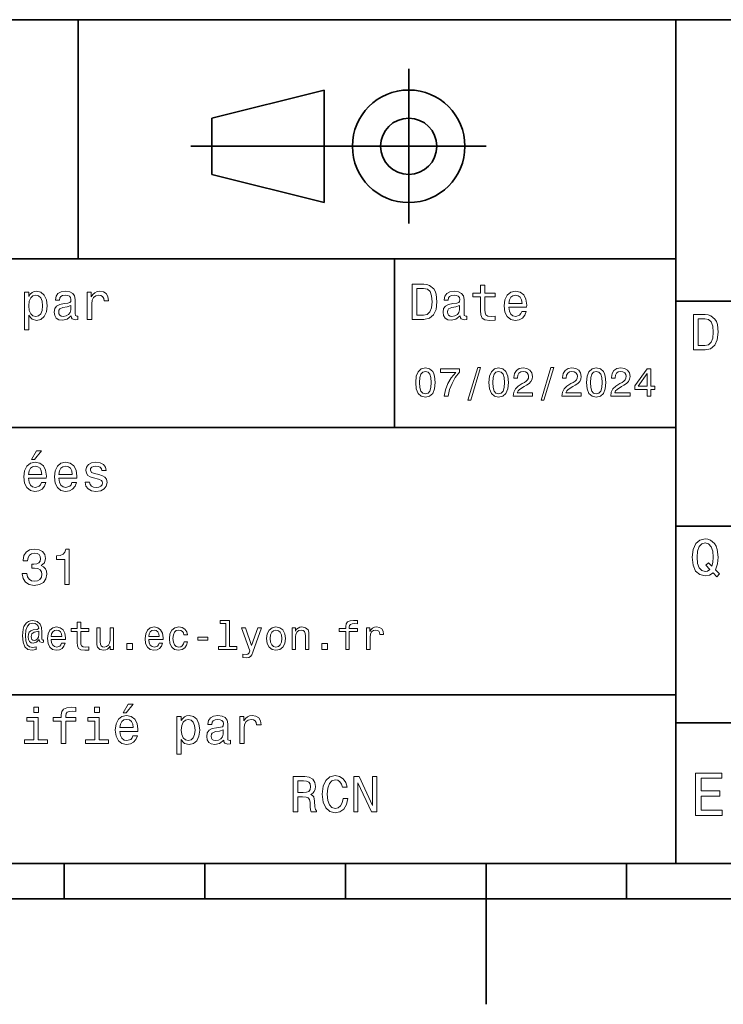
# Model space of a CAD drawing. Extents: x 0 to 297, y 0 to 210.
# Tile 3 of 7: x 115 to 165, y 0 to 70. Entities that reach past the tile are written whole.
import ezdxf

# ---------------------------------------------------------------- set-up
doc = ezdxf.new("R2010")
doc.units = 0

msp = doc.modelspace()

# ---------------------------------------------------------------- linework, layer by layer
at = {"color": 7, "lineweight": 35}
for p, q in [((97, 70), (287, 70)), ((162, 10), (162, 70)), ((127.5, 61), (148.5, 61)), ((97, 53), (162, 53)), ((162, 50), (287, 50)), ((97, 41), (162, 41)), ((162, 34), (287, 34)), ((97, 22), (162, 22)), ((162, 20), (287, 20)), ((10, 10), (287, 10)), ((97, 10), (287, 10)), ((98.5, 7.5), (198.5, 7.5))]:
    msp.add_line(p, q, dxfattribs=at)
at = {"color": 7, "lineweight": 35, "ltscale": 0.425}
msp.add_line((119.5, 53), (119.5, 70), dxfattribs=at)
at = {"color": 7, "lineweight": 35, "ltscale": 0.275}
msp.add_line((143, 55.5), (143, 66.5), dxfattribs=at)
at = {"color": 7, "lineweight": 35, "ltscale": 0.206155}
for p, q in [((129, 63), (137, 65)), ((137, 57), (129, 59))]:
    msp.add_line(p, q, dxfattribs=at)
at = {"color": 7, "lineweight": 35, "ltscale": 0.2}
msp.add_line((137, 65), (137, 57), dxfattribs=at)
at = {"color": 7, "lineweight": 35, "ltscale": 0.1}
msp.add_line((129, 59), (129, 63), dxfattribs=at)
at = {"color": 7, "lineweight": 35, "ltscale": 0.3}
msp.add_line((142, 41), (142, 53), dxfattribs=at)
at = {"color": 7, "lineweight": 35, "ltscale": 0.0625}
for p, q in [((118.5, 10), (118.5, 7.5)), ((128.5, 10), (128.5, 7.5)), ((138.5, 10), (138.5, 7.5)), ((158.5, 10), (158.5, 7.5))]:
    msp.add_line(p, q, dxfattribs=at)
at = {"color": 7, "lineweight": 35, "ltscale": 0.25}
msp.add_line((148.5, 10), (148.5, 0), dxfattribs=at)
at = {"color": 7, "lineweight": 13}
for points in [[(144.080688, 51.190563), (143.248566, 51.190563), (143.248566, 48.690563), (144.080688, 48.690563), (144.473343, 48.769814), (144.765137, 49.011169), (144.945251, 49.40382), (145.010086, 49.940563), (144.952454, 50.488113), (144.880402, 50.70425), (144.779541, 50.877163), (144.487747, 51.111313), (144.296829, 51.168949)], [(148.100861, 50.289986), (148.100861, 49.320965), (148.122482, 49.007565), (148.223343, 48.791428), (148.425079, 48.665348), (148.767288, 48.62212), (149.141937, 48.640129), (149.141937, 48.913906), (148.868149, 48.892292), (148.619598, 48.921112), (148.486313, 49.011169), (148.42868, 49.162464), (148.417862, 49.375), (148.417862, 50.289986), (149.141937, 50.289986), (149.141937, 50.560158), (148.417862, 50.560158), (148.417862, 51.125721), (148.100861, 51.125721), (148.100861, 50.560158), (147.553314, 50.560158), (147.553314, 50.289986)], [(115.986313, 50.326012), (115.986313, 50.625), (115.669312, 50.625), (115.669312, 47.941284), (115.986313, 47.941284), (115.986313, 48.98595), (116.097984, 48.816643), (116.22406, 48.704971), (116.541069, 48.62212), (116.843658, 48.690563), (117.081413, 48.895893), (117.236313, 49.2201), (117.293945, 49.659584), (117.236313, 50.095463), (117.081413, 50.41967), (116.843658, 50.621399), (116.541069, 50.693443), (116.368156, 50.671829), (116.220459, 50.603386), (116.094383, 50.488113)], [(116.48703, 48.9067), (116.274498, 48.953533), (116.119598, 49.097622), (116.022339, 49.331772), (115.989914, 49.659584), (116.022339, 49.983791), (116.119598, 50.217941), (116.274498, 50.358429), (116.48703, 50.408863), (116.681557, 50.358429), (116.836456, 50.21434), (116.933716, 49.98019), (116.969742, 49.659584), (116.933716, 49.335377), (116.836456, 49.097622), (116.681557, 48.953533)], [(119.005043, 48.942726), (119.005043, 48.931919), (119.023056, 48.809441), (119.077087, 48.722984), (119.304031, 48.654541), (119.480545, 48.683357), (119.480545, 48.928314), (119.4049, 48.917507), (119.304031, 48.96434), (119.286026, 49.108429), (119.286026, 50.109871), (119.242798, 50.365635), (119.116714, 50.54575), (118.896973, 50.65382), (118.587173, 50.693443), (118.284584, 50.650219), (118.061241, 50.52774), (117.920746, 50.336815), (117.873917, 50.084656), (117.873917, 50.063042), (118.158501, 50.063042), (118.183716, 50.21434), (118.26297, 50.322407), (118.392654, 50.387249), (118.57637, 50.412464), (118.752884, 50.394455), (118.878967, 50.34042), (118.954613, 50.246758), (118.979828, 50.117077), (118.965416, 49.965778), (118.907784, 49.890129), (118.763687, 49.854107), (118.493515, 49.825291), (118.183716, 49.760448), (117.963974, 49.645176), (117.834297, 49.465057), (117.79467, 49.19849), (117.830688, 48.960735), (117.942368, 48.784222), (118.122482, 48.67255), (118.37104, 48.632927), (118.706055, 48.708576)], [(120.143372, 48.690563), (120.460373, 48.690563), (120.460373, 49.796471), (120.492798, 50.063042), (120.590057, 50.253963), (120.748558, 50.369236), (120.961098, 50.408863), (121.119598, 50.383648), (121.238472, 50.3116), (121.310516, 50.189121), (121.335739, 50.023415), (121.656342, 50.023415), (121.613113, 50.315205), (121.49424, 50.524136), (121.296112, 50.650219), (121.02594, 50.693443), (120.842224, 50.664627), (120.683716, 50.592579), (120.543228, 50.4701), (120.431557, 50.304398), (120.431557, 50.625), (120.143372, 50.625)], [(144.055481, 50.891571), (144.329254, 50.837536), (144.516571, 50.671829), (144.628235, 50.376442), (144.664261, 49.940563), (144.624634, 49.519093), (144.51297, 49.223705), (144.322052, 49.047192), (144.055481, 48.989555), (143.583572, 48.989555), (143.583572, 50.891571)], [(146.656342, 48.942726), (146.656342, 48.931919), (146.674347, 48.809441), (146.728394, 48.722984), (146.955338, 48.654541), (147.131851, 48.683357), (147.131851, 48.928314), (147.056198, 48.917507), (146.955338, 48.96434), (146.937317, 49.108429), (146.937317, 50.109871), (146.894089, 50.365635), (146.768005, 50.54575), (146.548264, 50.65382), (146.23848, 50.693443), (145.935883, 50.650219), (145.71254, 50.52774), (145.572052, 50.336815), (145.525223, 50.084656), (145.525223, 50.063042), (145.809799, 50.063042), (145.835022, 50.21434), (145.914261, 50.322407), (146.043945, 50.387249), (146.227661, 50.412464), (146.404175, 50.394455), (146.530258, 50.34042), (146.605911, 50.246758), (146.631119, 50.117077), (146.616714, 49.965778), (146.559082, 49.890129), (146.414978, 49.854107), (146.144806, 49.825291), (145.835022, 49.760448), (145.61528, 49.645176), (145.485596, 49.465057), (145.445969, 49.19849), (145.481995, 48.960735), (145.593658, 48.784222), (145.773773, 48.67255), (146.022339, 48.632927), (146.357346, 48.708576)], [(150.121765, 49.565922), (151.389771, 49.565922), (151.393372, 49.713619), (151.335739, 50.127884), (151.177231, 50.437683), (150.925079, 50.625), (150.590057, 50.693443), (150.262253, 50.621399), (150.010086, 50.41967), (149.847977, 50.091862), (149.790344, 49.659584), (149.844376, 49.216499), (150.006485, 48.892292), (150.255051, 48.690563), (150.579254, 48.62212), (150.860229, 48.668949), (151.090775, 48.791428), (151.260086, 48.98595), (151.357346, 49.245319), (151.043945, 49.245319), (150.979111, 49.101227), (150.885452, 48.993156), (150.618881, 48.9067), (150.413544, 48.946327), (150.258652, 49.072407), (150.157776, 49.27774), (150.121765, 49.555115)], [(150.121765, 49.832493), (150.161377, 50.081055), (150.258652, 50.264771), (150.406342, 50.376442), (150.600861, 50.416069), (150.791794, 50.376442), (150.939484, 50.264771), (151.029541, 50.081055), (151.061966, 49.832493)], [(118.969025, 49.367798), (118.925797, 49.180477), (118.810516, 49.036385), (118.637611, 48.942726), (118.425072, 48.910305), (118.288185, 48.928314), (118.190926, 48.98595), (118.129684, 49.086815), (118.111671, 49.227306), (118.126083, 49.353386), (118.183716, 49.443443), (118.414268, 49.544312), (118.706055, 49.587536), (118.969025, 49.673992)], [(146.620316, 49.367798), (146.577087, 49.180477), (146.461823, 49.036385), (146.28891, 48.942726), (146.07637, 48.910305), (145.939484, 48.928314), (145.842224, 48.98595), (145.780975, 49.086815), (145.76297, 49.227306), (145.777374, 49.353386), (145.835022, 49.443443), (146.065567, 49.544312), (146.357346, 49.587536), (146.620316, 49.673992)], [(164.080688, 49.030979), (163.248566, 49.030979), (163.248566, 46.530979), (164.080688, 46.530979), (164.473343, 46.610229), (164.765137, 46.851585), (164.945251, 47.244236), (165.010086, 47.780979), (164.952454, 48.328529), (164.880402, 48.544666), (164.779541, 48.717579), (164.487747, 48.951729), (164.296829, 49.009365)], [(164.055481, 48.731987), (164.329254, 48.677952), (164.516571, 48.512245), (164.628235, 48.216858), (164.664261, 47.780979), (164.624634, 47.359509), (164.51297, 47.064121), (164.322052, 46.887608), (164.055481, 46.829971), (163.583572, 46.829971), (163.583572, 48.731987)], [(143.498566, 44.201729), (143.541794, 43.749279), (143.677231, 43.426514), (143.893372, 43.230549), (144.193085, 43.167149), (144.489914, 43.230549), (144.706055, 43.426514), (144.838623, 43.749279), (144.884735, 44.201729), (144.838623, 44.651299), (144.783859, 44.829971), (144.706055, 44.976948), (144.489914, 45.172913), (144.193085, 45.239193), (143.893372, 45.172913), (143.677231, 44.974064), (143.541794, 44.651299)], [(143.775223, 44.201729), (143.798279, 44.550434), (143.870316, 44.801155), (144, 44.948128), (144.193085, 45), (144.383286, 44.948128), (144.51297, 44.801155), (144.585022, 44.550434), (144.608078, 44.201729), (144.585022, 43.850143), (144.51297, 43.599426), (144.383286, 43.45245), (144.193085, 43.403458), (144, 43.45245), (143.870316, 43.599426), (143.798279, 43.850143)], [(145.52739, 43.224785), (145.818451, 43.224785), (145.913544, 43.700291), (146.080704, 44.144093), (146.317001, 44.556198), (146.625366, 44.942364), (146.625366, 45.181557), (145.253601, 45.181557), (145.253601, 44.919308), (146.348709, 44.919308), (146.031708, 44.530262), (145.792511, 44.12392), (145.625366, 43.691643)], [(147.213257, 42.956772), (147.412109, 42.956772), (148.109512, 45.279541), (147.907791, 45.279541)], [(148.703171, 44.201729), (148.746399, 43.749279), (148.881851, 43.426514), (149.097992, 43.230549), (149.397705, 43.167149), (149.694534, 43.230549), (149.910675, 43.426514), (150.043228, 43.749279), (150.08934, 44.201729), (150.043228, 44.651299), (149.98848, 44.829971), (149.910675, 44.976948), (149.694534, 45.172913), (149.397705, 45.239193), (149.097992, 45.172913), (148.881851, 44.974064), (148.746399, 44.651299)], [(148.979828, 44.201729), (149.002884, 44.550434), (149.074936, 44.801155), (149.20462, 44.948128), (149.397705, 45), (149.587906, 44.948128), (149.71759, 44.801155), (149.789627, 44.550434), (149.812683, 44.201729), (149.789627, 43.850143), (149.71759, 43.599426), (149.587906, 43.45245), (149.397705, 43.403458), (149.20462, 43.45245), (149.074936, 43.599426), (149.002884, 43.850143)], [(150.429398, 43.224785), (151.804047, 43.224785), (151.804047, 43.472622), (150.71759, 43.472622), (150.778107, 43.60807), (150.881851, 43.720463), (151.201736, 43.925072), (151.371765, 44.011528), (151.561966, 44.135448), (151.697418, 44.279541), (151.775223, 44.44957), (151.804047, 44.642651), (151.755051, 44.884727), (151.619598, 45.074928), (151.412109, 45.195965), (151.144104, 45.239193), (150.867447, 45.190201), (150.657059, 45.054756), (150.521622, 44.838619), (150.47551, 44.553314), (150.47551, 44.51297), (150.737762, 44.51297), (150.737762, 44.536022), (150.763687, 44.731991), (150.841507, 44.876083), (150.965424, 44.9683), (151.129684, 45), (151.296829, 44.971184), (151.420746, 44.899136), (151.50145, 44.786743), (151.530258, 44.645535), (151.510086, 44.51297), (151.455338, 44.400578), (151.363113, 44.302593), (151.236313, 44.216141), (151.066284, 44.12392), (150.783859, 43.945248), (150.585022, 43.755043), (150.466858, 43.524498), (150.429398, 43.233429)], [(152.417877, 42.956772), (152.616714, 42.956772), (153.314133, 45.279541), (153.112396, 45.279541)], [(153.899139, 43.224785), (155.273773, 43.224785), (155.273773, 43.472622), (154.187317, 43.472622), (154.247849, 43.60807), (154.351593, 43.720463), (154.671478, 43.925072), (154.841507, 44.011528), (155.031708, 44.135448), (155.167145, 44.279541), (155.244965, 44.44957), (155.273773, 44.642651), (155.224792, 44.884727), (155.08934, 45.074928), (154.881851, 45.195965), (154.613831, 45.239193), (154.337173, 45.190201), (154.126801, 45.054756), (153.991364, 44.838619), (153.945251, 44.553314), (153.945251, 44.51297), (154.207504, 44.51297), (154.207504, 44.536022), (154.233429, 44.731991), (154.311249, 44.876083), (154.435165, 44.9683), (154.599426, 45), (154.766571, 44.971184), (154.890488, 44.899136), (154.971191, 44.786743), (155, 44.645535), (154.979828, 44.51297), (154.925079, 44.400578), (154.832855, 44.302593), (154.706055, 44.216141), (154.536026, 44.12392), (154.253601, 43.945248), (154.054764, 43.755043), (153.9366, 43.524498), (153.899139, 43.233429)], [(155.642654, 44.201729), (155.685883, 43.749279), (155.821335, 43.426514), (156.037476, 43.230549), (156.337173, 43.167149), (156.634003, 43.230549), (156.850143, 43.426514), (156.982712, 43.749279), (157.028824, 44.201729), (156.982712, 44.651299), (156.927963, 44.829971), (156.850143, 44.976948), (156.634003, 45.172913), (156.337173, 45.239193), (156.037476, 45.172913), (155.821335, 44.974064), (155.685883, 44.651299)], [(155.919312, 44.201729), (155.942368, 44.550434), (156.01442, 44.801155), (156.144104, 44.948128), (156.337173, 45), (156.527374, 44.948128), (156.657059, 44.801155), (156.729111, 44.550434), (156.752167, 44.201729), (156.729111, 43.850143), (156.657059, 43.599426), (156.527374, 43.45245), (156.337173, 43.403458), (156.144104, 43.45245), (156.01442, 43.599426), (155.942368, 43.850143)], [(157.368881, 43.224785), (158.743515, 43.224785), (158.743515, 43.472622), (157.657059, 43.472622), (157.71759, 43.60807), (157.821335, 43.720463), (158.14122, 43.925072), (158.311249, 44.011528), (158.50145, 44.135448), (158.636887, 44.279541), (158.714706, 44.44957), (158.743515, 44.642651), (158.694534, 44.884727), (158.559082, 45.074928), (158.351593, 45.195965), (158.083572, 45.239193), (157.806915, 45.190201), (157.596542, 45.054756), (157.461105, 44.838619), (157.414993, 44.553314), (157.414993, 44.51297), (157.677231, 44.51297), (157.677231, 44.536022), (157.703171, 44.731991), (157.780991, 44.876083), (157.904907, 44.9683), (158.069168, 45), (158.236313, 44.971184), (158.360229, 44.899136), (158.440918, 44.786743), (158.469742, 44.645535), (158.44957, 44.51297), (158.394821, 44.400578), (158.302597, 44.302593), (158.175797, 44.216141), (158.005768, 44.12392), (157.723343, 43.945248), (157.524506, 43.755043), (157.406342, 43.524498), (157.368881, 43.233429)], [(159.965424, 43.224785), (160.224792, 43.224785), (160.224792, 43.720463), (160.510086, 43.720463), (160.510086, 43.951008), (160.224792, 43.951008), (160.224792, 45.181557), (159.96254, 45.181557), (159.086456, 43.974064), (159.086456, 43.720463), (159.965424, 43.720463)], [(159.328537, 43.951008), (159.965424, 44.847263), (159.965424, 43.951008)], [(116.184441, 38.728386), (116.396973, 38.728386), (116.897697, 39.340778), (116.54467, 39.340778)], [(115.964699, 37.406338), (117.232712, 37.406338), (117.236313, 37.554035), (117.178673, 37.9683), (117.020172, 38.278099), (116.768013, 38.465416), (116.432999, 38.533859), (116.105186, 38.461815), (115.853027, 38.260086), (115.690918, 37.932278), (115.633286, 37.5), (115.687317, 37.056915), (115.849426, 36.732708), (116.097984, 36.530979), (116.422188, 36.462536), (116.703171, 36.509365), (116.933716, 36.631844), (117.103027, 36.826366), (117.200287, 37.085735), (116.886887, 37.085735), (116.822044, 36.941643), (116.728386, 36.833572), (116.461815, 36.747116), (116.256485, 36.786743), (116.101585, 36.912823), (116.000717, 37.118156), (115.964699, 37.395531)], [(118.133286, 37.406338), (119.401299, 37.406338), (119.4049, 37.554035), (119.34726, 37.9683), (119.188766, 38.278099), (118.9366, 38.465416), (118.601585, 38.533859), (118.273773, 38.461815), (118.021614, 38.260086), (117.859512, 37.932278), (117.801872, 37.5), (117.855911, 37.056915), (118.018013, 36.732708), (118.266571, 36.530979), (118.590775, 36.462536), (118.871758, 36.509365), (119.10231, 36.631844), (119.271614, 36.826366), (119.368881, 37.085735), (119.055481, 37.085735), (118.990631, 36.941643), (118.896973, 36.833572), (118.630402, 36.747116), (118.425072, 36.786743), (118.270172, 36.912823), (118.169312, 37.118156), (118.133286, 37.395531)], [(120.971901, 37.658501), (120.66571, 37.730545), (120.438766, 37.8134), (120.363113, 37.982708), (120.384727, 38.101585), (120.460373, 38.188038), (120.582855, 38.242073), (120.759369, 38.263687), (120.92868, 38.242073), (121.061966, 38.177231), (121.148415, 38.079971), (121.184441, 37.950287), (121.49424, 37.950287), (121.49424, 37.957493), (121.440201, 38.191643), (121.292511, 38.375359), (121.061966, 38.490635), (120.759369, 38.533859), (120.453171, 38.490635), (120.229828, 38.371758), (120.08934, 38.195244), (120.046112, 37.971901), (120.078529, 37.755764), (120.179398, 37.604465), (120.3451, 37.496399), (120.586456, 37.42075), (120.939484, 37.334293), (121.155624, 37.244236), (121.213257, 37.172188), (121.234871, 37.064121), (121.202454, 36.930836), (121.115997, 36.829971), (120.97551, 36.765129), (120.788185, 36.743515), (120.590057, 36.765129), (120.445969, 36.840778), (120.348709, 36.963257), (120.309082, 37.132565), (120.002884, 37.132565), (120.053314, 36.844379), (120.201012, 36.635445), (120.435158, 36.509365), (120.759369, 36.462536), (121.097984, 36.509365), (121.346542, 36.635445), (121.497841, 36.837173), (121.551872, 37.100143), (121.512253, 37.327087), (121.400574, 37.481987), (121.216858, 37.582851)], [(115.964699, 37.672909), (116.004318, 37.921471), (116.101585, 38.105186), (116.249283, 38.216858), (116.443802, 38.256485), (116.634727, 38.216858), (116.782425, 38.105186), (116.872482, 37.921471), (116.9049, 37.672909)], [(118.133286, 37.672909), (118.172913, 37.921471), (118.270172, 38.105186), (118.41787, 38.216858), (118.612396, 38.256485), (118.803314, 38.216858), (118.951012, 38.105186), (119.041069, 37.921471), (119.073486, 37.672909)], [(164.642654, 30.685879), (164.916428, 30.401297), (165.107346, 30.592218), (164.811966, 30.894812), (164.963257, 31.305475), (165.010086, 31.780979), (164.941635, 32.339336), (164.862396, 32.56628), (164.757919, 32.753601), (164.46254, 33.009365), (164.282425, 33.074207), (164.08429, 33.099422), (163.702454, 33.009365), (163.41066, 32.757202), (163.223343, 32.342937), (163.158508, 31.780979), (163.223343, 31.219019), (163.407059, 30.804754), (163.698853, 30.54899), (164.08429, 30.462536), (164.39769, 30.520172)], [(115.525215, 30.635447), (115.525215, 30.610229), (115.582855, 30.264408), (115.752159, 30.005043), (116.01873, 29.839336), (116.371758, 29.778097), (116.746399, 29.839336), (117.027374, 29.997837), (117.207489, 30.25), (117.272339, 30.574207), (117.243515, 30.786743), (117.164261, 30.959654), (117.034584, 31.092939), (116.861671, 31.190201), (117.095825, 31.384726), (117.178673, 31.694523), (117.124641, 31.975504), (116.969742, 32.188038), (116.717575, 32.321323), (116.371758, 32.368156), (116.047546, 32.310516), (115.798996, 32.152016), (115.636887, 31.899855), (115.582855, 31.56484), (115.582855, 31.539625), (115.903458, 31.539625), (115.932281, 31.770172), (116.02594, 31.935879), (116.177231, 32.036743), (116.389771, 32.072765), (116.577087, 32.043949), (116.713974, 31.9683), (116.796829, 31.845821), (116.829254, 31.680115), (116.796829, 31.503601), (116.710373, 31.384726), (116.559082, 31.312679), (116.353745, 31.291065), (116.213257, 31.294668), (116.213257, 31.010086), (116.389771, 31.01729), (116.616714, 30.984869), (116.786026, 30.898415), (116.886887, 30.757925), (116.922913, 30.574207), (116.883286, 30.365273), (116.778816, 30.210375), (116.613113, 30.113111), (116.393372, 30.08069), (116.166428, 30.116714), (116.000717, 30.224783), (115.896255, 30.397694), (115.856628, 30.635447)], [(118.536743, 29.850143), (118.864555, 29.850143), (118.864555, 32.368156), (118.619598, 32.368156), (118.554756, 32.148415), (118.425072, 32.000721), (118.226944, 31.914265), (117.953171, 31.885447), (117.953171, 31.629683), (118.536743, 31.629683)], [(164.41571, 30.916426), (164.260803, 30.801151), (164.08429, 30.765129), (163.850143, 30.829971), (163.666428, 31.024494), (163.543945, 31.341497), (163.504318, 31.780979), (163.543945, 32.216858), (163.662827, 32.537464), (163.846542, 32.731987), (164.08429, 32.80043), (164.318451, 32.731987), (164.502167, 32.533859), (164.621033, 32.213257), (164.664261, 31.780979), (164.631851, 31.40634), (164.5634, 31.150576), (164.329254, 31.395533), (164.13472, 31.211815)], [(117.034576, 25.734871), (117.034576, 25.902018), (116.988472, 25.893373), (116.933716, 25.913546), (116.916428, 25.974064), (116.916428, 26.446688), (116.893372, 26.780981), (116.801147, 27.02882), (116.585014, 27.213257), (116.282417, 27.279539), (116.106628, 27.262249), (115.956772, 27.210375), (115.827087, 27.12392), (115.723343, 27.002882), (115.642647, 26.850145), (115.585014, 26.662825), (115.55043, 26.438042), (115.538902, 26.184439), (115.579247, 25.737753), (115.708931, 25.42075), (115.925072, 25.230549), (116.233429, 25.170031), (116.515846, 25.216139), (116.515846, 25.406342), (116.268005, 25.360231), (116.028816, 25.409224), (115.870316, 25.567724), (115.783859, 25.835735), (115.757919, 26.224785), (115.786743, 26.605188), (115.88472, 26.876081), (116.043228, 27.040346), (116.273773, 27.095102), (116.44957, 27.063402), (116.579247, 26.988474), (116.659943, 26.876081), (116.688759, 26.746399), (116.657059, 26.682999), (116.570602, 26.654179), (116.288185, 26.610952), (116.132561, 26.547552), (116.020172, 26.449568), (115.953888, 26.314121), (115.933716, 26.135448), (115.959656, 25.942364), (116.0317, 25.798271), (116.149857, 25.708935), (116.305473, 25.680117), (116.533142, 25.740635), (116.726227, 25.930836), (116.726227, 25.913546), (116.772331, 25.760807), (116.930832, 25.714699)], [(117.57637, 25.925074), (118.590775, 25.925074), (118.593658, 26.043228), (118.547546, 26.374641), (118.420746, 26.622478), (118.219017, 26.772335), (117.951004, 26.827091), (117.688759, 26.769453), (117.48703, 26.60807), (117.357346, 26.345821), (117.311234, 26), (117.354462, 25.645535), (117.484146, 25.386168), (117.682999, 25.224785), (117.94236, 25.170031), (118.167145, 25.207495), (118.351585, 25.305477), (118.48703, 25.461096), (118.564842, 25.668589), (118.314117, 25.668589), (118.262245, 25.553314), (118.187317, 25.46686), (117.97406, 25.397696), (117.809799, 25.429396), (117.685883, 25.53026), (117.605186, 25.694525), (117.57637, 25.916428)], [(117.57637, 26.138329), (117.60807, 26.337177), (117.685883, 26.48415), (117.804031, 26.573488), (117.959656, 26.605188), (118.112389, 26.573488), (118.230545, 26.48415), (118.302597, 26.337177), (118.328529, 26.138329)], [(119.429398, 26.504324), (119.429398, 25.729107), (119.446686, 25.478388), (119.527374, 25.305477), (119.688759, 25.204613), (119.96254, 25.170031), (120.262245, 25.184439), (120.262245, 25.40346), (120.043228, 25.386168), (119.844376, 25.409224), (119.737747, 25.48127), (119.691643, 25.602306), (119.682999, 25.772335), (119.682999, 26.504324), (120.262245, 26.504324), (120.262245, 26.720463), (119.682999, 26.720463), (119.682999, 27.172913), (119.429398, 27.172913), (119.429398, 26.720463), (118.991356, 26.720463), (118.991356, 26.504324)], [(122.017288, 26.772335), (121.763687, 26.772335), (121.763687, 25.878963), (121.734871, 25.671471), (121.651299, 25.521614), (121.521614, 25.429396), (121.351585, 25.400578), (121.216141, 25.423632), (121.129684, 25.492796), (121.080688, 25.610952), (121.069168, 25.778099), (121.069168, 26.772335), (120.815559, 26.772335), (120.815559, 25.755045), (120.824203, 25.550434), (120.878967, 25.380404), (121.046112, 25.224785), (121.314117, 25.170031), (121.458214, 25.190203), (121.58213, 25.242075), (121.688759, 25.331413), (121.775215, 25.461096), (121.775215, 25.224785), (122.017288, 25.224785)], [(124.515854, 25.925074), (125.530258, 25.925074), (125.533142, 26.043228), (125.48703, 26.374641), (125.360229, 26.622478), (125.158501, 26.772335), (124.890488, 26.827091), (124.628242, 26.769453), (124.426514, 26.60807), (124.296829, 26.345821), (124.250717, 26), (124.293945, 25.645535), (124.42363, 25.386168), (124.622482, 25.224785), (124.881844, 25.170031), (125.106628, 25.207495), (125.291069, 25.305477), (125.426514, 25.461096), (125.504326, 25.668589), (125.253601, 25.668589), (125.201729, 25.553314), (125.126801, 25.46686), (124.913544, 25.397696), (124.749283, 25.429396), (124.625366, 25.53026), (124.54467, 25.694525), (124.515854, 25.916428)], [(124.515854, 26.138329), (124.547554, 26.337177), (124.625366, 26.48415), (124.743515, 26.573488), (124.899139, 26.605188), (125.051872, 26.573488), (125.170029, 26.48415), (125.242081, 26.337177), (125.268013, 26.138329)], [(127.014412, 26.259367), (127.265129, 26.259367), (127.213257, 26.489914), (127.08934, 26.671471), (126.896255, 26.783863), (126.645538, 26.827091), (126.368881, 26.769453), (126.158501, 26.60807), (126.02594, 26.345821), (125.979828, 25.994238), (126.023056, 25.645535), (126.15274, 25.386168), (126.357353, 25.224785), (126.636887, 25.170031), (126.884727, 25.213257), (127.077812, 25.334295), (127.210373, 25.524496), (127.268013, 25.778099), (127.02594, 25.778099), (126.982712, 25.616716), (126.902023, 25.495678), (126.786743, 25.42075), (126.645538, 25.397696), (126.469742, 25.43516), (126.342941, 25.550434), (126.265129, 25.737753), (126.239197, 26.002882), (126.265129, 26.262249), (126.345825, 26.449568), (126.47551, 26.564842), (126.645538, 26.605188), (126.795395, 26.579252), (126.907784, 26.51297), (126.982712, 26.40346)], [(130.002884, 27.080692), (130.002884, 25.438042), (129.481277, 25.438042), (129.481277, 25.224785), (130.775223, 25.224785), (130.775223, 25.438042), (130.256485, 25.438042), (130.256485, 27.293949), (129.605194, 27.293949), (129.605194, 27.080692)], [(132.273773, 26.772335), (131.829971, 25.49856), (131.394821, 26.772335), (131.118164, 26.772335), (131.706055, 25.13833), (131.654175, 24.994238), (131.573486, 24.896255), (131.438049, 24.864553), (131.20462, 24.893373), (131.20462, 24.648417), (131.44957, 24.62536), (131.625366, 24.648417), (131.749283, 24.720463), (131.838623, 24.844381), (131.916428, 25.025938), (132.544678, 26.772335)], [(132.893372, 25.99712), (132.939484, 25.645535), (133.072052, 25.386168), (133.282425, 25.224785), (133.56485, 25.170031), (133.844391, 25.224785), (134.054764, 25.383286), (134.187317, 25.642653), (134.236313, 25.99712), (134.187317, 26.348703), (134.054764, 26.610952), (133.844391, 26.769453), (133.56485, 26.827091), (133.282425, 26.769453), (133.072052, 26.60807), (132.939484, 26.348703)], [(133.15274, 26), (133.17868, 26.259367), (133.259369, 26.446688), (133.389053, 26.56196), (133.56485, 26.602306), (133.737762, 26.56196), (133.867432, 26.449568), (133.948135, 26.259367), (133.976944, 26), (133.948135, 25.737753), (133.867432, 25.547552), (133.737762, 25.432278), (133.56485, 25.394814), (133.389053, 25.432278), (133.259369, 25.547552), (133.17868, 25.737753)], [(134.703171, 25.224785), (134.956772, 25.224785), (134.956772, 26.118156), (134.982712, 26.322767), (135.066284, 26.472624), (135.195969, 26.564842), (135.368881, 26.599424), (135.507202, 26.570606), (135.593658, 26.492796), (135.636902, 26.363113), (135.651306, 26.190203), (135.651306, 25.224785), (135.904907, 25.224785), (135.904907, 26.242077), (135.893372, 26.446688), (135.841507, 26.616716), (135.671478, 26.772335), (135.406342, 26.827091), (135.259369, 26.806917), (135.135452, 26.752163), (135.028824, 26.659943), (134.945251, 26.536024), (134.945251, 26.772335), (134.703171, 26.772335)], [(138.524506, 26.504324), (138.524506, 25.224785), (138.778107, 25.224785), (138.778107, 26.504324), (139.354477, 26.504324), (139.354477, 26.720463), (138.778107, 26.720463), (138.778107, 26.815563), (138.798279, 26.930836), (138.864563, 27.008646), (138.976959, 27.054756), (139.138336, 27.072046), (139.354477, 27.06052), (139.354477, 27.279539), (139.080688, 27.293949), (138.832855, 27.268013), (138.659943, 27.190203), (138.556198, 27.054756), (138.524506, 26.861671), (138.524506, 26.720463), (138.060516, 26.720463), (138.060516, 26.504324)], [(140.002884, 25.224785), (140.2565, 25.224785), (140.2565, 26.10951), (140.282425, 26.322767), (140.360229, 26.475506), (140.48703, 26.567724), (140.657074, 26.599424), (140.783875, 26.579252), (140.878967, 26.521614), (140.936615, 26.423632), (140.956787, 26.291067), (141.213257, 26.291067), (141.17868, 26.524496), (141.083588, 26.691643), (140.925079, 26.792507), (140.708939, 26.827091), (140.561966, 26.804035), (140.435165, 26.746399), (140.322769, 26.648417), (140.233429, 26.515852), (140.233429, 26.772335), (140.002884, 26.772335)], [(116.700287, 26.279539), (116.671471, 26.100866), (116.599426, 25.974064), (116.489914, 25.896255), (116.360229, 25.873199), (116.270889, 25.887609), (116.207489, 25.939482), (116.167145, 26.025938), (116.155617, 26.146975), (116.204605, 26.345821), (116.371758, 26.449568), (116.700287, 26.53026)], [(128.011536, 25.884727), (128.708939, 25.884727), (128.708939, 26.112392), (128.011536, 26.112392)], [(122.956772, 25.224785), (123.354469, 25.224785), (123.354469, 25.654181), (122.956772, 25.654181)], [(136.835739, 25.224785), (137.233429, 25.224785), (137.233429, 25.654181), (136.835739, 25.654181)], [(116.667145, 21.117435), (116.33213, 21.117435), (116.33213, 20.757204), (116.667145, 20.757204)], [(118.295387, 20.130404), (118.295387, 18.530979), (118.612396, 18.530979), (118.612396, 20.130404), (119.332855, 20.130404), (119.332855, 20.400576), (118.612396, 20.400576), (118.612396, 20.519451), (118.637611, 20.663544), (118.720459, 20.760807), (118.860954, 20.818443), (119.062683, 20.840057), (119.332855, 20.825647), (119.332855, 21.099422), (118.990631, 21.117435), (118.680832, 21.085014), (118.464699, 20.987751), (118.335014, 20.818443), (118.295387, 20.577089), (118.295387, 20.400576), (117.715424, 20.400576), (117.715424, 20.130404)], [(121.004326, 21.117435), (120.669312, 21.117435), (120.669312, 20.757204), (121.004326, 20.757204)], [(122.690201, 20.728386), (122.90274, 20.728386), (123.403458, 21.340778), (123.05043, 21.340778)], [(116.656342, 18.79755), (116.656342, 20.400576), (115.842216, 20.400576), (115.842216, 20.130404), (116.33934, 20.130404), (116.33934, 18.79755), (115.690918, 18.79755), (115.690918, 18.530979), (117.311958, 18.530979), (117.311958, 18.79755)], [(120.993515, 18.79755), (120.993515, 20.400576), (120.179398, 20.400576), (120.179398, 20.130404), (120.676514, 20.130404), (120.676514, 18.79755), (120.028099, 18.79755), (120.028099, 18.530979), (121.649139, 18.530979), (121.649139, 18.79755)], [(122.470459, 19.40634), (123.73848, 19.40634), (123.742081, 19.554033), (123.684441, 19.9683), (123.52594, 20.278097), (123.273773, 20.465418), (122.938766, 20.533861), (122.610954, 20.461815), (122.358795, 20.260086), (122.196686, 19.932276), (122.139053, 19.5), (122.193085, 19.056915), (122.355194, 18.732708), (122.603745, 18.530979), (122.927956, 18.462536), (123.208939, 18.509365), (123.439484, 18.631844), (123.608795, 18.826368), (123.706055, 19.085733), (123.392654, 19.085733), (123.327812, 18.941643), (123.234154, 18.833572), (122.967583, 18.747118), (122.762253, 18.786743), (122.607353, 18.912823), (122.506485, 19.118155), (122.470459, 19.395533)], [(126.829254, 20.166426), (126.829254, 20.465418), (126.512253, 20.465418), (126.512253, 17.7817), (126.829254, 17.7817), (126.829254, 18.826368), (126.940926, 18.657061), (127.067009, 18.545389), (127.38401, 18.462536), (127.6866, 18.530979), (127.924355, 18.736311), (128.079254, 19.060518), (128.136887, 19.5), (128.079254, 19.935879), (127.924355, 20.260086), (127.6866, 20.461815), (127.38401, 20.533861), (127.211098, 20.512247), (127.0634, 20.443804), (126.937325, 20.328529)], [(129.847992, 18.78314), (129.847992, 18.772333), (129.865997, 18.649855), (129.920029, 18.5634), (130.146973, 18.494957), (130.323486, 18.523775), (130.323486, 18.768732), (130.247849, 18.757925), (130.146973, 18.804754), (130.128967, 18.948847), (130.128967, 19.950287), (130.085739, 20.206051), (129.959656, 20.386166), (129.739914, 20.494236), (129.430115, 20.533861), (129.127533, 20.490633), (128.904175, 20.368155), (128.763687, 20.177233), (128.716858, 19.925072), (128.716858, 19.903458), (129.00145, 19.903458), (129.026657, 20.054754), (129.105911, 20.162823), (129.235596, 20.227665), (129.419312, 20.252882), (129.595825, 20.234869), (129.721909, 20.180836), (129.797562, 20.087175), (129.822769, 19.957493), (129.808365, 19.806194), (129.750732, 19.730547), (129.606628, 19.694523), (129.336456, 19.665705), (129.026657, 19.600864), (128.806915, 19.48559), (128.677246, 19.305475), (128.637619, 19.038904), (128.67363, 18.801151), (128.785309, 18.62464), (128.965424, 18.512968), (129.213989, 18.473343), (129.548996, 18.54899)], [(130.986313, 18.530979), (131.303314, 18.530979), (131.303314, 19.636887), (131.335739, 19.903458), (131.432999, 20.094379), (131.591507, 20.209654), (131.804047, 20.249279), (131.96254, 20.224062), (132.081421, 20.152016), (132.153473, 20.029537), (132.17868, 19.863832), (132.499283, 19.863832), (132.456055, 20.155619), (132.337189, 20.364553), (132.139053, 20.490633), (131.868881, 20.533861), (131.685165, 20.505043), (131.526657, 20.432997), (131.386169, 20.310518), (131.274506, 20.144812), (131.274506, 20.465418), (130.986313, 20.465418)], [(122.470459, 19.672911), (122.510086, 19.921469), (122.607353, 20.105186), (122.755043, 20.216858), (122.94957, 20.256483), (123.140488, 20.216858), (123.288185, 20.105186), (123.378242, 19.921469), (123.410667, 19.672911)], [(127.329971, 18.747118), (127.117439, 18.793947), (126.96254, 18.93804), (126.86528, 19.17219), (126.832855, 19.5), (126.86528, 19.824207), (126.96254, 20.058357), (127.117439, 20.198847), (127.329971, 20.249279), (127.524498, 20.198847), (127.679398, 20.054754), (127.776657, 19.820604), (127.812683, 19.5), (127.776657, 19.175793), (127.679398, 18.93804), (127.524498, 18.793947)], [(129.811966, 19.208212), (129.768738, 19.020893), (129.653458, 18.876801), (129.48056, 18.78314), (129.268021, 18.750719), (129.131134, 18.768732), (129.033875, 18.826368), (128.972626, 18.927233), (128.95462, 19.067722), (128.969025, 19.193804), (129.026657, 19.283861), (129.257202, 19.384726), (129.548996, 19.427954), (129.811966, 19.514408)], [(134.775208, 13.690562), (135.110229, 13.690562), (135.110229, 14.746037), (135.452438, 14.746037), (135.704605, 14.73523), (135.863113, 14.684798), (135.94957, 14.565923), (135.98558, 14.353387), (136.003601, 14.029179), (136.025208, 13.816643), (136.068436, 13.690562), (136.446686, 13.690562), (136.446686, 13.759007), (136.363831, 13.859871), (136.335007, 14.047191), (136.309799, 14.450648), (136.24855, 14.74964), (136.165695, 14.8433), (136.036026, 14.911744), (136.180115, 15.001801), (136.280975, 15.127882), (136.34581, 15.286384), (136.367432, 15.477305), (136.317001, 15.7799), (136.172913, 16.006844), (135.93515, 16.143732), (135.610947, 16.190563), (134.775208, 16.190563)], [(138.330688, 14.619957), (138.258636, 14.317364), (138.139771, 14.101225), (137.97406, 13.967939), (137.779541, 13.924712), (137.54538, 13.989553), (137.361664, 14.184078), (137.239182, 14.501081), (137.19957, 14.940562), (137.239182, 15.376441), (137.358063, 15.697046), (137.541779, 15.891571), (137.779541, 15.960014), (137.952438, 15.923992), (138.100143, 15.823127), (138.215408, 15.661023), (138.294662, 15.43768), (138.636887, 15.43768), (138.528809, 15.7799), (138.341492, 16.039265), (138.085724, 16.201368), (137.779541, 16.259007), (137.39769, 16.168949), (137.105896, 15.916787), (136.918579, 15.502522), (136.853745, 14.940562), (136.918579, 14.378603), (137.105896, 13.964337), (137.39769, 13.708573), (137.779541, 13.622118), (138.114548, 13.690562), (138.38472, 13.881484), (138.575638, 14.194885), (138.676514, 14.619957)], [(139.094376, 13.690562), (139.393372, 13.690562), (139.393372, 15.740274), (140.351578, 13.690562), (140.73703, 13.690562), (140.73703, 16.190563), (140.434433, 16.190563), (140.434433, 14.14085), (139.48703, 16.190563), (139.094376, 16.190563)], [(163.393372, 13.428675), (165.295395, 13.428675), (165.295395, 13.791787), (163.791061, 13.791787), (163.791061, 14.807637), (165.131119, 14.807637), (165.131119, 15.166427), (163.791061, 15.166427), (163.791061, 16.065563), (165.260803, 16.065563), (165.260803, 16.428675), (163.393372, 16.428675)], [(135.517288, 15.884366), (135.73703, 15.862753), (135.891922, 15.794309), (135.989182, 15.668228), (136.021606, 15.470101), (135.98558, 15.261168), (135.888321, 15.135087), (135.722626, 15.070246), (135.495667, 15.052234), (135.110229, 15.052234), (135.110229, 15.884366)]]:
    msp.add_lwpolyline(points, close=True, dxfattribs=at)
at = {"color": 7, "lineweight": 35}
for radius in [4, 2]:
    msp.add_circle((143, 61), radius, dxfattribs=at)

doc.saveas('drawing.dxf')
